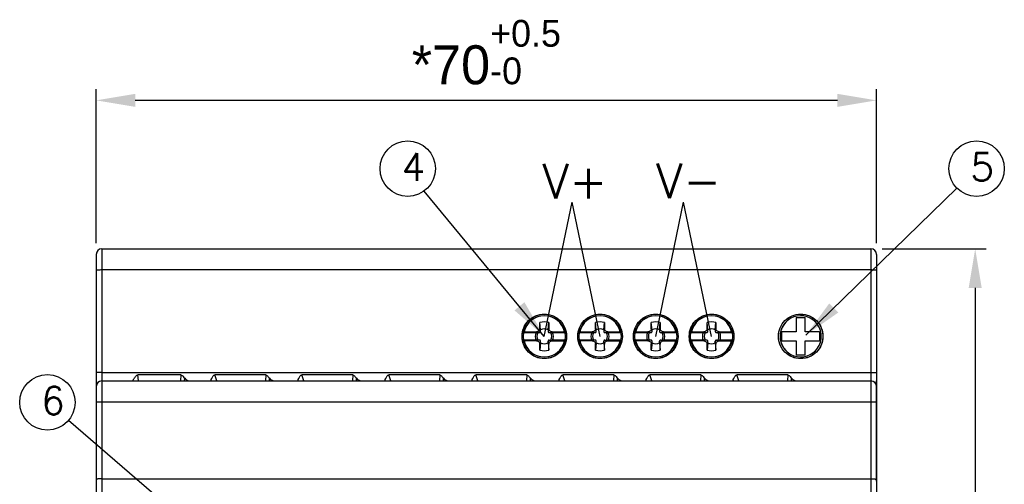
# Model space of a CAD drawing. Extents: x 0 to 500, y 0 to 353.
# Tile 5 of 18: x 83 to 171, y 231 to 273. Entities that reach past the tile are written whole.
import ezdxf

# ---------------------------------------------------------------- set-up
doc = ezdxf.new("R2010")
doc.units = 0
doc.header["$LTSCALE"] = 0.5
doc.layers.get('0').update_dxf_attribs({"linetype": 'CONTINUOUS'})
doc.layers.get('Defpoints').update_dxf_attribs({"linetype": 'CONTINUOUS'})
doc.layers.add('DIM', color=2, linetype='CONTINUOUS')
doc.layers.add('INTFCLR_27', color=7, linetype='CONTINUOUS')
doc.styles.add('SIMPLEX', font='SIMPLEX.shx')
doc.dimstyles.new('AM_ISO$0', dxfattribs={"dimtxt": 3.5, "dimasz": 3.5, "dimexe": 1, "dimexo": 1, "dimgap": 1.5, "dimtad": 1, "dimdsep": 46, "dimtxsty": 'STANDARD', "dimcen": 0, "dimclrd": 256, "dimclre": 256, "dimclrt": 2, "dimadec": 0, "dimazin": 2, "dimtp": 0.1, "dimtm": 0.1, "dimtfac": 0.71, "dimtdec": 3, "dimtmove": 0, "dimatfit": 3, "dimfxl": 1, "dimlwd": -1, "dimlwe": -1, "dimarcsym": 0})
doc.dimstyles.new('AM_ISO$7', dxfattribs={"dimtxt": 3.5, "dimasz": 3.5, "dimexe": 1, "dimexo": 1, "dimgap": 1.5, "dimtad": 1, "dimdsep": 46, "dimtxsty": 'STANDARD', "dimcen": 0, "dimclrd": 256, "dimclre": 256, "dimclrt": 2, "dimadec": 0, "dimazin": 2, "dimtp": 0.1, "dimtm": 0.1, "dimtfac": 0.71, "dimtdec": 3, "dimtmove": 0, "dimatfit": 3, "dimfxl": 1, "dimlwd": -1, "dimlwe": -1, "dimarcsym": 0})

# ---------------------------------------------------------------- blocks, each defined once
blk = doc.blocks.new('*D61')
at = {"layer": 'Defpoints', "color": 0}
for p in [(89.557, 265.756), (89.557, 251.931), (159.557, 251.931)]:
    blk.add_point(p, dxfattribs=at)
at = {"layer": 'DIM'}
for p, q in [((89.557, 252.931), (89.557, 266.756)), ((159.557, 252.931), (159.557, 266.756)), ((156.057, 265.756), (93.057, 265.756))]:
    blk.add_line(p, q, dxfattribs=at)
for points in [[(93.057, 266.34), (93.057, 265.173), (89.557, 265.756)], [(156.057, 266.34), (156.057, 265.173), (159.557, 265.756)]]:
    blk.add_solid(points, dxfattribs=at)
at = {"layer": 'DIM', "color": 2, "insert": (124.557, 270.065), "char_height": 3.5, "attachment_point": 5}
blk.add_mtext('*70{\\H0.6878x;\\S+0.5^ -0;}', dxfattribs=at)
blk = doc.blocks.new('*D62')
at = {"layer": 'Defpoints', "color": 0}
for p in [(159.057, 252.431), (159.057, 164.931), (168.411, 164.931)]:
    blk.add_point(p, dxfattribs=at)
at = {"layer": 'DIM'}
for p, q in [((160.057, 252.431), (169.411, 252.431)), ((168.411, 248.931), (168.411, 168.431)), ((160.057, 164.931), (169.411, 164.931))]:
    blk.add_line(p, q, dxfattribs=at)
for points in [[(167.828, 248.931), (168.994, 248.931), (168.411, 252.431)], [(167.828, 168.431), (168.994, 168.431), (168.411, 164.931)]]:
    blk.add_solid(points, dxfattribs=at)
at = {"layer": 'DIM', "color": 2, "insert": (165.161, 208.681), "char_height": 3.5, "attachment_point": 5, "rotation": 90}
blk.add_mtext('*87.5%%P1', dxfattribs=at)

msp = doc.modelspace()

# ---------------------------------------------------------------- linework, layer by layer
at = {"color": 7, "linetype": 'Continuous'}
for p, q in [((89.557, 251.931), (89.557, 165.431)), ((90.057, 252.431), (159.057, 252.431)), ((90.057, 252.431), (90.057, 164.931)), ((159.057, 252.431), (159.057, 164.931)), ((159.557, 251.931), (159.557, 165.431)), ((159.057, 250.536), (90.057, 250.536)), ((129.357, 245.281), (129.357, 245.818)), ((129.419, 245.157), (129.357, 245.818)), ((130.095, 245.157), (130.157, 245.818)), ((130.157, 245.818), (130.157, 245.281)), ((134.357, 245.281), (134.357, 245.818)), ((134.419, 245.157), (134.357, 245.818)), ((135.095, 245.157), (135.157, 245.818)), ((135.157, 245.818), (135.157, 245.281)), ((139.357, 245.281), (139.357, 245.818)), ((139.419, 245.157), (139.357, 245.818)), ((140.095, 245.157), (140.157, 245.818)), ((140.157, 245.818), (140.157, 245.281)), ((144.357, 245.281), (144.357, 245.818)), ((144.419, 245.157), (144.357, 245.818)), ((145.095, 245.157), (145.157, 245.818)), ((145.157, 245.818), (145.157, 245.281)), ((152.357, 246.281), (153.157, 246.281)), ((152.357, 246.281), (152.357, 244.981)), ((153.157, 244.981), (153.157, 246.281)), ((127.912, 244.934), (129.021, 244.934)), ((127.951, 244.981), (129.057, 244.981)), ((129.021, 244.934), (129.181, 244.92)), ((129.057, 244.981), (129.315, 244.917)), ((129.181, 244.92), (129.315, 244.917)), ((129.421, 245.023), (129.357, 245.281)), ((129.421, 245.023), (129.419, 245.157)), ((130.157, 245.281), (130.093, 245.023)), ((130.095, 245.157), (130.093, 245.023)), ((130.199, 244.917), (130.456, 244.981)), ((130.199, 244.917), (130.332, 244.92)), ((130.332, 244.92), (130.493, 244.934)), ((130.456, 244.981), (131.563, 244.981)), ((130.493, 244.934), (131.602, 244.934)), ((132.912, 244.934), (134.021, 244.934)), ((132.951, 244.981), (134.057, 244.981)), ((134.021, 244.934), (134.181, 244.92)), ((134.057, 244.981), (134.315, 244.917)), ((134.181, 244.92), (134.315, 244.917)), ((134.421, 245.023), (134.357, 245.281)), ((134.421, 245.023), (134.419, 245.157)), ((135.157, 245.281), (135.093, 245.023)), ((135.095, 245.157), (135.093, 245.023)), ((135.199, 244.917), (135.456, 244.981)), ((135.199, 244.917), (135.332, 244.92)), ((135.332, 244.92), (135.493, 244.934)), ((135.456, 244.981), (136.563, 244.981)), ((135.493, 244.934), (136.602, 244.934)), ((137.912, 244.934), (139.021, 244.934)), ((137.951, 244.981), (139.057, 244.981)), ((139.021, 244.934), (139.181, 244.92)), ((139.057, 244.981), (139.315, 244.917)), ((139.181, 244.92), (139.315, 244.917)), ((139.421, 245.023), (139.357, 245.281)), ((139.421, 245.023), (139.419, 245.157)), ((140.157, 245.281), (140.093, 245.023)), ((140.095, 245.157), (140.093, 245.023)), ((140.199, 244.917), (140.456, 244.981)), ((140.199, 244.917), (140.332, 244.92)), ((140.332, 244.92), (140.493, 244.934)), ((140.456, 244.981), (141.563, 244.981)), ((140.493, 244.934), (141.602, 244.934)), ((142.912, 244.934), (144.021, 244.934)), ((142.951, 244.981), (144.057, 244.981)), ((144.021, 244.934), (144.181, 244.92)), ((144.057, 244.981), (144.315, 244.917)), ((144.181, 244.92), (144.315, 244.917)), ((144.421, 245.023), (144.357, 245.281)), ((144.421, 245.023), (144.419, 245.157)), ((145.157, 245.281), (145.093, 245.023)), ((145.095, 245.157), (145.093, 245.023)), ((145.199, 244.917), (145.456, 244.981)), ((145.199, 244.917), (145.332, 244.92)), ((145.332, 244.92), (145.493, 244.934)), ((145.456, 244.981), (146.563, 244.981)), ((145.493, 244.934), (146.602, 244.934)), ((152.357, 244.981), (151.057, 244.981)), ((151.057, 244.181), (151.057, 244.981)), ((154.457, 244.981), (153.157, 244.981)), ((154.457, 244.981), (154.457, 244.181)), ((129.021, 244.229), (127.912, 244.229)), ((129.057, 244.181), (127.951, 244.181)), ((129.182, 244.243), (129.021, 244.229)), ((129.315, 244.246), (129.057, 244.181)), ((129.315, 244.246), (129.182, 244.243)), ((129.357, 243.882), (129.421, 244.139)), ((129.419, 244.006), (129.357, 243.344)), ((129.357, 243.344), (129.357, 243.882)), ((129.419, 244.006), (129.421, 244.139)), ((130.093, 244.139), (130.157, 243.882)), ((130.095, 244.006), (130.093, 244.139)), ((130.095, 244.006), (130.157, 243.344)), ((130.157, 243.344), (130.157, 243.882)), ((130.456, 244.181), (130.199, 244.246)), ((130.199, 244.246), (130.332, 244.243)), ((130.332, 244.243), (130.493, 244.229)), ((130.456, 244.181), (131.563, 244.181)), ((131.602, 244.229), (130.493, 244.229)), ((134.021, 244.229), (132.912, 244.229)), ((134.057, 244.181), (132.951, 244.181)), ((134.182, 244.243), (134.021, 244.229)), ((134.315, 244.246), (134.057, 244.181)), ((134.315, 244.246), (134.182, 244.243)), ((134.357, 243.882), (134.421, 244.139)), ((134.419, 244.006), (134.357, 243.344)), ((134.357, 243.344), (134.357, 243.882)), ((134.419, 244.006), (134.421, 244.139)), ((135.093, 244.139), (135.157, 243.882)), ((135.095, 244.006), (135.093, 244.139)), ((135.095, 244.006), (135.157, 243.344)), ((135.157, 243.344), (135.157, 243.882)), ((135.456, 244.181), (135.199, 244.246)), ((135.199, 244.246), (135.332, 244.243)), ((135.332, 244.243), (135.493, 244.229)), ((135.456, 244.181), (136.563, 244.181)), ((136.602, 244.229), (135.493, 244.229)), ((139.021, 244.229), (137.912, 244.229)), ((139.057, 244.181), (137.951, 244.181)), ((139.182, 244.243), (139.021, 244.229)), ((139.315, 244.246), (139.057, 244.181)), ((139.315, 244.246), (139.182, 244.243)), ((139.357, 243.882), (139.421, 244.139)), ((139.419, 244.006), (139.357, 243.344)), ((139.357, 243.344), (139.357, 243.882)), ((139.419, 244.006), (139.421, 244.139)), ((140.093, 244.139), (140.157, 243.882)), ((140.095, 244.006), (140.093, 244.139)), ((140.095, 244.006), (140.157, 243.344)), ((140.157, 243.344), (140.157, 243.882)), ((140.456, 244.181), (140.199, 244.246)), ((140.199, 244.246), (140.332, 244.243)), ((140.332, 244.243), (140.493, 244.229)), ((140.456, 244.181), (141.563, 244.181)), ((141.602, 244.229), (140.493, 244.229)), ((144.021, 244.229), (142.912, 244.229)), ((144.057, 244.181), (142.951, 244.181)), ((144.182, 244.243), (144.021, 244.229)), ((144.315, 244.246), (144.057, 244.181)), ((144.315, 244.246), (144.182, 244.243)), ((144.357, 243.882), (144.421, 244.139)), ((144.419, 244.006), (144.357, 243.344)), ((144.357, 243.344), (144.357, 243.882)), ((144.419, 244.006), (144.421, 244.139)), ((145.093, 244.139), (145.157, 243.882)), ((145.095, 244.006), (145.093, 244.139)), ((145.095, 244.006), (145.157, 243.344)), ((145.157, 243.344), (145.157, 243.882)), ((145.456, 244.181), (145.199, 244.246)), ((145.199, 244.246), (145.332, 244.243)), ((145.332, 244.243), (145.493, 244.229)), ((145.456, 244.181), (146.563, 244.181)), ((146.602, 244.229), (145.493, 244.229)), ((151.057, 244.181), (152.357, 244.181)), ((152.357, 244.181), (152.357, 242.881)), ((153.157, 244.181), (154.457, 244.181)), ((153.157, 242.881), (153.157, 244.181)), ((153.157, 242.881), (152.357, 242.881)), ((90.057, 241.339), (159.057, 241.339)), ((90.057, 240.581), (159.057, 240.581)), ((97.162, 241.119), (93.276, 241.119)), ((93.352, 240.581), (93.276, 241.119)), ((97.162, 241.119), (97.131, 240.581)), ((97.481, 240.581), (97.495, 240.819)), ((104.769, 241.119), (100.186, 241.119)), ((100.368, 240.581), (100.186, 241.119)), ((104.769, 241.119), (104.737, 240.581)), ((105.087, 240.581), (105.101, 240.819)), ((112.575, 241.119), (107.992, 241.119)), ((108.174, 240.581), (107.992, 241.119)), ((112.575, 241.119), (112.544, 240.581)), ((112.894, 240.581), (112.908, 240.819)), ((120.382, 241.119), (115.798, 241.119)), ((115.981, 240.581), (115.798, 241.119)), ((120.382, 241.119), (120.35, 240.581)), ((120.7, 240.581), (120.714, 240.819)), ((128.188, 241.119), (123.605, 241.119)), ((123.787, 240.581), (123.605, 241.119)), ((128.188, 241.119), (128.157, 240.581)), ((128.507, 240.581), (128.52, 240.819)), ((135.995, 241.119), (131.411, 241.119)), ((131.594, 240.581), (131.411, 241.119)), ((135.995, 241.119), (135.963, 240.581)), ((136.313, 240.581), (136.327, 240.819)), ((143.801, 241.119), (139.218, 241.119)), ((139.4, 240.581), (139.218, 241.119)), ((143.801, 241.119), (143.77, 240.581)), ((144.12, 240.581), (144.133, 240.819)), ((151.608, 241.119), (147.024, 241.119)), ((147.207, 240.581), (147.024, 241.119)), ((151.608, 241.119), (151.576, 240.581)), ((151.926, 240.581), (151.94, 240.819)), ((159.057, 238.686), (90.057, 238.686)), ((90.057, 231.789), (159.057, 231.789))]:
    msp.add_line(p, q, dxfattribs=at)
for centre in [(129.757, 244.581), (134.757, 244.581), (139.757, 244.581), (144.757, 244.581)]:
    msp.add_circle(centre, 1.88, dxfattribs=at)
for centre, radius, start, end in [((90.057, 251.931), 0.5, 90, 180), ((159.057, 251.931), 0.5, 0, 90), ((129.757, 244.581), 1.85, 12.48689, 167.51311), ((129.757, 244.581), 1.3, 72.07979, 107.92021), ((134.757, 244.581), 1.85, 12.48689, 167.51311), ((134.757, 244.581), 1.3, 72.07979, 107.92021), ((139.757, 244.581), 1.85, 12.48689, 167.51311), ((139.757, 244.581), 1.3, 72.07979, 107.92021), ((144.757, 244.581), 1.85, 12.48689, 167.51311), ((144.707, 244.733), 1.85, 138.02018, 143.51312), ((144.757, 244.581), 1.3, 72.07979, 107.92021), ((152.757, 244.581), 1.85, 302.61781, 238.11847), ((152.757, 244.581), 1.85, 121.88153, 57.38219), ((129.757, 244.581), 0.816, 154.38424, 205.61576), ((129.757, 244.581), 0.667, 149.54337, 210.45741), ((129.757, 244.581), 0.667, 59.54276, 120.45724), ((129.757, 244.581), 0.667, 329.54276, 30.45741), ((129.757, 244.581), 0.816, 334.38424, 25.61576), ((134.757, 244.581), 0.816, 154.38424, 205.61576), ((134.757, 244.581), 0.667, 149.54337, 210.45741), ((134.757, 244.581), 0.667, 59.54276, 120.45724), ((134.757, 244.581), 0.667, 329.54276, 30.45741), ((134.757, 244.581), 0.816, 334.38424, 25.61576), ((139.757, 244.581), 0.816, 154.38424, 205.61576), ((139.757, 244.581), 0.667, 149.54337, 210.45741), ((139.757, 244.581), 0.667, 59.54276, 120.45724), ((139.757, 244.581), 0.667, 329.54276, 30.45741), ((139.757, 244.581), 0.816, 334.38424, 25.61576), ((144.757, 244.581), 0.816, 154.38424, 205.61576), ((144.757, 244.581), 0.667, 149.54337, 210.45741), ((144.757, 244.581), 0.667, 59.54276, 120.45724), ((144.757, 244.581), 0.667, 329.54276, 30.45741), ((144.757, 244.581), 0.816, 334.38424, 25.61576), ((129.757, 244.581), 1.85, 192.48689, 347.51311), ((129.757, 244.581), 0.667, 239.54276, 300.45724), ((134.757, 244.581), 1.85, 192.48689, 347.51311), ((134.757, 244.581), 0.667, 239.54276, 300.45724), ((139.757, 244.581), 1.85, 192.48689, 347.51311), ((139.757, 244.581), 0.667, 239.54276, 300.45724), ((144.757, 244.581), 1.85, 192.48689, 347.51311), ((144.757, 244.581), 0.667, 239.54276, 300.45724), ((129.757, 244.581), 1.3, 252.07979, 287.92021), ((134.757, 244.581), 1.3, 252.07979, 287.92021), ((139.757, 244.581), 1.3, 252.07979, 287.92021), ((144.757, 244.581), 1.3, 252.07979, 287.92021), ((90.057, 240.081), 0.5, 90, 180), ((159.057, 240.081), 0.5, 0, 90)]:
    msp.add_arc(centre, radius, start, end, dxfattribs=at)
for centre in [(98.175, 241.381), (105.781, 241.381), (113.588, 241.381), (121.394, 241.381), (129.201, 241.381), (137.007, 241.381), (144.814, 241.381), (152.62, 241.381)]:
    msp.add_ellipse(centre, major_axis=(0.655, 0.593), ratio=0.820018, start_param=-3.196129, end_param=-2.405721, dxfattribs=at)
for points, knots in [([(90.057, 250.536), (89.993, 250.536), (89.9, 250.535), (89.783, 250.532), (89.708, 250.529), (89.647, 250.525), (89.599, 250.521), (89.576, 250.516), (89.557, 250.514), (89.557, 250.51)], [0, 0, 0, 0, 0.381067, 0.553351, 0.70431, 0.828311, 0.920847, 0.978293, 1, 1, 1, 1]), ([(159.557, 250.51), (159.557, 250.514), (159.538, 250.516), (159.515, 250.521), (159.466, 250.525), (159.406, 250.529), (159.331, 250.532), (159.213, 250.535), (159.121, 250.536), (159.057, 250.536)], [0, 0, 0, 0, 0.021707, 0.079153, 0.171689, 0.29569, 0.446649, 0.618933, 1, 1, 1, 1]), ([(129.757, 242.581), (129.497, 242.581), (128.971, 242.685), (128.307, 243.13), (127.861, 243.796), (127.705, 244.581), (127.861, 245.367), (128.307, 246.033), (128.971, 246.477), (129.497, 246.581), (129.757, 246.581)], [0, 0, 0, 0, 0.124906, 0.249871, 0.374914, 0.500007, 0.625092, 0.750119, 0.875085, 1, 1, 1, 1]), ([(129.757, 246.581), (130.017, 246.581), (130.542, 246.477), (131.207, 246.033), (131.653, 245.367), (131.809, 244.581), (131.653, 243.796), (131.207, 243.13), (130.542, 242.685), (130.017, 242.581), (129.757, 242.581)], [0, 0, 0, 0, 0.124906, 0.249871, 0.374914, 0.500007, 0.625092, 0.750119, 0.875085, 1, 1, 1, 1]), ([(134.757, 242.581), (134.497, 242.581), (133.971, 242.685), (133.307, 243.13), (132.861, 243.796), (132.705, 244.581), (132.861, 245.367), (133.307, 246.033), (133.971, 246.477), (134.497, 246.581), (134.757, 246.581)], [0, 0, 0, 0, 0.124906, 0.249871, 0.374914, 0.500007, 0.625092, 0.750119, 0.875085, 1, 1, 1, 1]), ([(134.757, 246.581), (135.017, 246.581), (135.542, 246.477), (136.207, 246.033), (136.653, 245.367), (136.809, 244.581), (136.653, 243.796), (136.207, 243.13), (135.542, 242.685), (135.017, 242.581), (134.757, 242.581)], [0, 0, 0, 0, 0.124906, 0.249871, 0.374914, 0.500007, 0.625092, 0.750119, 0.875085, 1, 1, 1, 1]), ([(139.757, 242.581), (139.497, 242.581), (138.971, 242.685), (138.307, 243.13), (137.861, 243.796), (137.705, 244.581), (137.861, 245.367), (138.307, 246.033), (138.971, 246.477), (139.497, 246.581), (139.757, 246.581)], [0, 0, 0, 0, 0.124906, 0.249871, 0.374914, 0.500007, 0.625092, 0.750119, 0.875085, 1, 1, 1, 1]), ([(139.757, 246.581), (140.017, 246.581), (140.542, 246.477), (141.207, 246.033), (141.653, 245.367), (141.809, 244.581), (141.653, 243.796), (141.207, 243.13), (140.542, 242.685), (140.017, 242.581), (139.757, 242.581)], [0, 0, 0, 0, 0.124906, 0.249871, 0.374914, 0.500007, 0.625092, 0.750119, 0.875085, 1, 1, 1, 1]), ([(144.757, 242.581), (144.497, 242.581), (143.971, 242.685), (143.307, 243.13), (142.861, 243.796), (142.705, 244.581), (142.861, 245.367), (143.307, 246.033), (143.971, 246.477), (144.497, 246.581), (144.757, 246.581)], [0, 0, 0, 0, 0.124906, 0.249871, 0.374914, 0.500007, 0.625092, 0.750119, 0.875085, 1, 1, 1, 1]), ([(144.757, 246.581), (145.017, 246.581), (145.542, 246.477), (146.207, 246.033), (146.653, 245.367), (146.809, 244.581), (146.653, 243.796), (146.207, 243.13), (145.542, 242.685), (145.017, 242.581), (144.757, 242.581)], [0, 0, 0, 0, 0.124906, 0.249871, 0.374914, 0.500007, 0.625092, 0.750119, 0.875085, 1, 1, 1, 1]), ([(152.757, 242.581), (152.497, 242.581), (151.971, 242.685), (151.307, 243.13), (150.861, 243.796), (150.705, 244.581), (150.861, 245.367), (151.307, 246.033), (151.971, 246.477), (152.497, 246.581), (152.757, 246.581)], [0, 0, 0, 0, 0.124906, 0.249871, 0.374914, 0.500007, 0.625092, 0.750119, 0.875085, 1, 1, 1, 1]), ([(152.757, 246.581), (153.017, 246.581), (153.542, 246.477), (154.207, 246.033), (154.653, 245.367), (154.809, 244.581), (154.653, 243.796), (154.207, 243.13), (153.542, 242.685), (153.017, 242.581), (152.757, 242.581)], [0, 0, 0, 0, 0.124906, 0.249871, 0.374914, 0.500007, 0.625092, 0.750119, 0.875085, 1, 1, 1, 1]), ([(129.357, 245.281), (129.357, 245.261), (129.353, 245.222), (129.336, 245.165), (129.308, 245.113), (129.271, 245.067), (129.225, 245.03), (129.173, 245.002), (129.116, 244.985), (129.077, 244.981), (129.057, 244.981)], [0, 0, 0, 0, 0.125006, 0.250008, 0.375005, 0.500002, 0.624999, 0.749996, 0.874995, 1, 1, 1, 1]), ([(129.315, 244.917), (129.329, 244.917), (129.357, 244.921), (129.394, 244.944), (129.417, 244.981), (129.421, 245.01), (129.421, 245.023)], [0, 0, 0, 0, 0.246462, 0.5, 0.753538, 1, 1, 1, 1]), ([(130.093, 245.023), (130.092, 245.01), (130.097, 244.981), (130.12, 244.944), (130.157, 244.921), (130.185, 244.917), (130.199, 244.917)], [0, 0, 0, 0, 0.246462, 0.5, 0.753538, 1, 1, 1, 1]), ([(130.456, 244.981), (130.417, 244.981), (130.339, 244.997), (130.238, 245.063), (130.173, 245.163), (130.157, 245.242), (130.157, 245.281)], [0, 0, 0, 0, 0.250011, 0.500002, 0.749991, 1, 1, 1, 1]), ([(134.357, 245.281), (134.357, 245.261), (134.353, 245.222), (134.336, 245.165), (134.308, 245.113), (134.271, 245.067), (134.225, 245.03), (134.173, 245.002), (134.116, 244.985), (134.077, 244.981), (134.057, 244.981)], [0, 0, 0, 0, 0.125006, 0.250008, 0.375005, 0.500002, 0.624999, 0.749996, 0.874995, 1, 1, 1, 1]), ([(134.315, 244.917), (134.329, 244.917), (134.357, 244.921), (134.394, 244.944), (134.417, 244.981), (134.421, 245.01), (134.421, 245.023)], [0, 0, 0, 0, 0.246462, 0.5, 0.753538, 1, 1, 1, 1]), ([(135.093, 245.023), (135.092, 245.01), (135.097, 244.981), (135.12, 244.944), (135.157, 244.921), (135.185, 244.917), (135.199, 244.917)], [0, 0, 0, 0, 0.246462, 0.5, 0.753538, 1, 1, 1, 1]), ([(135.456, 244.981), (135.417, 244.981), (135.339, 244.997), (135.238, 245.063), (135.173, 245.163), (135.157, 245.242), (135.157, 245.281)], [0, 0, 0, 0, 0.250011, 0.500002, 0.749991, 1, 1, 1, 1]), ([(139.357, 245.281), (139.357, 245.261), (139.353, 245.222), (139.336, 245.165), (139.308, 245.113), (139.271, 245.067), (139.225, 245.03), (139.173, 245.002), (139.116, 244.985), (139.077, 244.981), (139.057, 244.981)], [0, 0, 0, 0, 0.125006, 0.250008, 0.375005, 0.500002, 0.624999, 0.749996, 0.874995, 1, 1, 1, 1]), ([(139.315, 244.917), (139.329, 244.917), (139.357, 244.921), (139.394, 244.944), (139.417, 244.981), (139.421, 245.01), (139.421, 245.023)], [0, 0, 0, 0, 0.246462, 0.5, 0.753538, 1, 1, 1, 1]), ([(140.093, 245.023), (140.092, 245.01), (140.097, 244.981), (140.12, 244.944), (140.157, 244.921), (140.185, 244.917), (140.199, 244.917)], [0, 0, 0, 0, 0.246462, 0.5, 0.753538, 1, 1, 1, 1]), ([(140.456, 244.981), (140.417, 244.981), (140.339, 244.997), (140.238, 245.063), (140.173, 245.163), (140.157, 245.242), (140.157, 245.281)], [0, 0, 0, 0, 0.250011, 0.500002, 0.749991, 1, 1, 1, 1]), ([(144.357, 245.281), (144.357, 245.261), (144.353, 245.222), (144.336, 245.165), (144.308, 245.113), (144.271, 245.067), (144.225, 245.03), (144.173, 245.002), (144.116, 244.985), (144.077, 244.981), (144.057, 244.981)], [0, 0, 0, 0, 0.125006, 0.250008, 0.375005, 0.500002, 0.624999, 0.749996, 0.874995, 1, 1, 1, 1]), ([(144.315, 244.917), (144.329, 244.917), (144.357, 244.921), (144.394, 244.944), (144.417, 244.981), (144.421, 245.01), (144.421, 245.023)], [0, 0, 0, 0, 0.246462, 0.5, 0.753538, 1, 1, 1, 1]), ([(145.093, 245.023), (145.092, 245.01), (145.097, 244.981), (145.12, 244.944), (145.157, 244.921), (145.185, 244.917), (145.199, 244.917)], [0, 0, 0, 0, 0.246462, 0.5, 0.753538, 1, 1, 1, 1]), ([(145.456, 244.981), (145.417, 244.981), (145.339, 244.997), (145.238, 245.063), (145.173, 245.163), (145.157, 245.242), (145.157, 245.281)], [0, 0, 0, 0, 0.250011, 0.500002, 0.749991, 1, 1, 1, 1]), ([(129.057, 244.181), (129.096, 244.181), (129.175, 244.165), (129.275, 244.1), (129.341, 243.999), (129.357, 243.921), (129.357, 243.882)], [0, 0, 0, 0, 0.250011, 0.500002, 0.749991, 1, 1, 1, 1]), ([(129.421, 244.139), (129.421, 244.153), (129.417, 244.181), (129.394, 244.219), (129.357, 244.241), (129.329, 244.246), (129.315, 244.246)], [0, 0, 0, 0, 0.246462, 0.5, 0.753538, 1, 1, 1, 1]), ([(130.199, 244.246), (130.185, 244.246), (130.157, 244.241), (130.12, 244.219), (130.097, 244.181), (130.092, 244.153), (130.093, 244.139)], [0, 0, 0, 0, 0.246462, 0.5, 0.753538, 1, 1, 1, 1]), ([(130.157, 243.882), (130.157, 243.921), (130.173, 243.999), (130.238, 244.1), (130.339, 244.165), (130.417, 244.181), (130.456, 244.181)], [0, 0, 0, 0, 0.250011, 0.500002, 0.749991, 1, 1, 1, 1]), ([(134.057, 244.181), (134.096, 244.181), (134.175, 244.165), (134.275, 244.1), (134.341, 243.999), (134.357, 243.921), (134.357, 243.882)], [0, 0, 0, 0, 0.250011, 0.500002, 0.749991, 1, 1, 1, 1]), ([(134.421, 244.139), (134.421, 244.153), (134.417, 244.181), (134.394, 244.219), (134.357, 244.241), (134.329, 244.246), (134.315, 244.246)], [0, 0, 0, 0, 0.246462, 0.5, 0.753538, 1, 1, 1, 1]), ([(135.199, 244.246), (135.185, 244.246), (135.157, 244.241), (135.12, 244.219), (135.097, 244.181), (135.092, 244.153), (135.093, 244.139)], [0, 0, 0, 0, 0.246462, 0.5, 0.753538, 1, 1, 1, 1]), ([(135.157, 243.882), (135.157, 243.921), (135.173, 243.999), (135.238, 244.1), (135.339, 244.165), (135.417, 244.181), (135.456, 244.181)], [0, 0, 0, 0, 0.250011, 0.500002, 0.749991, 1, 1, 1, 1]), ([(139.057, 244.181), (139.096, 244.181), (139.175, 244.165), (139.275, 244.1), (139.341, 243.999), (139.357, 243.921), (139.357, 243.882)], [0, 0, 0, 0, 0.250011, 0.500002, 0.749991, 1, 1, 1, 1]), ([(139.421, 244.139), (139.421, 244.153), (139.417, 244.181), (139.394, 244.219), (139.357, 244.241), (139.329, 244.246), (139.315, 244.246)], [0, 0, 0, 0, 0.246462, 0.5, 0.753538, 1, 1, 1, 1]), ([(140.199, 244.246), (140.185, 244.246), (140.157, 244.241), (140.12, 244.219), (140.097, 244.181), (140.092, 244.153), (140.093, 244.139)], [0, 0, 0, 0, 0.246462, 0.5, 0.753538, 1, 1, 1, 1]), ([(140.157, 243.882), (140.157, 243.921), (140.173, 243.999), (140.238, 244.1), (140.339, 244.165), (140.417, 244.181), (140.456, 244.181)], [0, 0, 0, 0, 0.250011, 0.500002, 0.749991, 1, 1, 1, 1]), ([(144.057, 244.181), (144.096, 244.181), (144.175, 244.165), (144.275, 244.1), (144.341, 243.999), (144.357, 243.921), (144.357, 243.882)], [0, 0, 0, 0, 0.250011, 0.500002, 0.749991, 1, 1, 1, 1]), ([(144.421, 244.139), (144.421, 244.153), (144.417, 244.181), (144.394, 244.219), (144.357, 244.241), (144.329, 244.246), (144.315, 244.246)], [0, 0, 0, 0, 0.246462, 0.5, 0.753538, 1, 1, 1, 1]), ([(145.199, 244.246), (145.185, 244.246), (145.157, 244.241), (145.12, 244.219), (145.097, 244.181), (145.092, 244.153), (145.093, 244.139)], [0, 0, 0, 0, 0.246462, 0.5, 0.753538, 1, 1, 1, 1]), ([(145.157, 243.882), (145.157, 243.921), (145.173, 243.999), (145.238, 244.1), (145.339, 244.165), (145.417, 244.181), (145.456, 244.181)], [0, 0, 0, 0, 0.250011, 0.500002, 0.749991, 1, 1, 1, 1]), ([(90.057, 241.339), (89.993, 241.339), (89.9, 241.339), (89.783, 241.335), (89.708, 241.332), (89.647, 241.328), (89.599, 241.325), (89.576, 241.32), (89.557, 241.317), (89.557, 241.313)], [0, 0, 0, 0, 0.381067, 0.553351, 0.70431, 0.828311, 0.920847, 0.978293, 1, 1, 1, 1]), ([(159.057, 241.339), (159.121, 241.339), (159.213, 241.339), (159.331, 241.335), (159.406, 241.332), (159.466, 241.328), (159.515, 241.325), (159.538, 241.32), (159.557, 241.317), (159.557, 241.313)], [0, 0, 0, 0, 0.381067, 0.553351, 0.70431, 0.828311, 0.920847, 0.978293, 1, 1, 1, 1]), ([(92.854, 240.604), (92.852, 240.618), (92.865, 240.656), (92.883, 240.688), (92.894, 240.707)], [0, 0, 0, 0, 0.386223, 1, 1, 1, 1]), ([(92.894, 240.707), (92.914, 240.741), (92.961, 240.811), (93.043, 240.922), (93.134, 241.036), (93.222, 241.119), (93.276, 241.119)], [0, 0, 0, 0, 0.203252, 0.446663, 0.716787, 1, 1, 1, 1]), ([(97.162, 241.119), (97.203, 241.119), (97.276, 241.069), (97.378, 240.961), (97.45, 240.875), (97.495, 240.819)], [0, 0, 0, 0, 0.266964, 0.526045, 1, 1, 1, 1]), ([(99.855, 240.607), (99.85, 240.62), (99.854, 240.656), (99.865, 240.688), (99.872, 240.707)], [0, 0, 0, 0, 0.40222, 1, 1, 1, 1]), ([(99.905, 240.581), (99.894, 240.581), (99.872, 240.583), (99.857, 240.599), (99.855, 240.607)], [0, 0, 0, 0, 0.567621, 1, 1, 1, 1]), ([(99.872, 240.707), (99.9, 240.779), (99.961, 240.89), (100.043, 241.018), (100.107, 241.096), (100.159, 241.119), (100.186, 241.119)], [0, 0, 0, 0, 0.436507, 0.706926, 0.8509, 1, 1, 1, 1]), ([(104.769, 241.119), (104.809, 241.119), (104.882, 241.069), (104.984, 240.961), (105.057, 240.875), (105.101, 240.819)], [0, 0, 0, 0, 0.266964, 0.526045, 1, 1, 1, 1]), ([(107.661, 240.607), (107.657, 240.62), (107.66, 240.656), (107.671, 240.688), (107.678, 240.707)], [0, 0, 0, 0, 0.40222, 1, 1, 1, 1]), ([(107.711, 240.581), (107.7, 240.581), (107.679, 240.583), (107.664, 240.599), (107.661, 240.607)], [0, 0, 0, 0, 0.567621, 1, 1, 1, 1]), ([(107.678, 240.707), (107.706, 240.779), (107.767, 240.89), (107.849, 241.018), (107.914, 241.096), (107.965, 241.119), (107.992, 241.119)], [0, 0, 0, 0, 0.436507, 0.706926, 0.8509, 1, 1, 1, 1]), ([(112.575, 241.119), (112.616, 241.119), (112.689, 241.069), (112.791, 240.961), (112.863, 240.875), (112.908, 240.819)], [0, 0, 0, 0, 0.266964, 0.526045, 1, 1, 1, 1]), ([(115.467, 240.607), (115.463, 240.62), (115.467, 240.656), (115.477, 240.688), (115.485, 240.707)], [0, 0, 0, 0, 0.40222, 1, 1, 1, 1]), ([(115.518, 240.581), (115.506, 240.581), (115.485, 240.583), (115.47, 240.599), (115.467, 240.607)], [0, 0, 0, 0, 0.567621, 1, 1, 1, 1]), ([(115.485, 240.707), (115.513, 240.779), (115.573, 240.89), (115.656, 241.018), (115.72, 241.096), (115.772, 241.119), (115.798, 241.119)], [0, 0, 0, 0, 0.436507, 0.706926, 0.8509, 1, 1, 1, 1]), ([(120.382, 241.119), (120.422, 241.119), (120.495, 241.069), (120.597, 240.961), (120.669, 240.875), (120.714, 240.819)], [0, 0, 0, 0, 0.266964, 0.526045, 1, 1, 1, 1]), ([(123.274, 240.607), (123.269, 240.62), (123.273, 240.656), (123.284, 240.688), (123.291, 240.707)], [0, 0, 0, 0, 0.40222, 1, 1, 1, 1]), ([(123.324, 240.581), (123.313, 240.581), (123.292, 240.583), (123.277, 240.599), (123.274, 240.607)], [0, 0, 0, 0, 0.567621, 1, 1, 1, 1]), ([(123.291, 240.707), (123.319, 240.779), (123.38, 240.89), (123.462, 241.018), (123.526, 241.096), (123.578, 241.119), (123.605, 241.119)], [0, 0, 0, 0, 0.436507, 0.706926, 0.8509, 1, 1, 1, 1]), ([(128.188, 241.119), (128.229, 241.119), (128.302, 241.069), (128.404, 240.961), (128.476, 240.875), (128.52, 240.819)], [0, 0, 0, 0, 0.266964, 0.526045, 1, 1, 1, 1]), ([(131.08, 240.607), (131.076, 240.62), (131.079, 240.656), (131.09, 240.688), (131.098, 240.707)], [0, 0, 0, 0, 0.40222, 1, 1, 1, 1]), ([(131.131, 240.581), (131.119, 240.581), (131.098, 240.583), (131.083, 240.599), (131.08, 240.607)], [0, 0, 0, 0, 0.567621, 1, 1, 1, 1]), ([(131.098, 240.707), (131.126, 240.779), (131.186, 240.89), (131.269, 241.018), (131.333, 241.096), (131.385, 241.119), (131.411, 241.119)], [0, 0, 0, 0, 0.436507, 0.706926, 0.8509, 1, 1, 1, 1]), ([(135.995, 241.119), (136.035, 241.119), (136.108, 241.069), (136.21, 240.961), (136.282, 240.875), (136.327, 240.819)], [0, 0, 0, 0, 0.266964, 0.526045, 1, 1, 1, 1]), ([(138.887, 240.607), (138.882, 240.62), (138.886, 240.656), (138.897, 240.688), (138.904, 240.707)], [0, 0, 0, 0, 0.40222, 1, 1, 1, 1]), ([(138.937, 240.581), (138.926, 240.581), (138.905, 240.583), (138.89, 240.599), (138.887, 240.607)], [0, 0, 0, 0, 0.567621, 1, 1, 1, 1]), ([(138.904, 240.707), (138.932, 240.779), (138.993, 240.89), (139.075, 241.018), (139.139, 241.096), (139.191, 241.119), (139.218, 241.119)], [0, 0, 0, 0, 0.436507, 0.706926, 0.8509, 1, 1, 1, 1]), ([(143.801, 241.119), (143.842, 241.119), (143.914, 241.069), (144.017, 240.961), (144.089, 240.875), (144.133, 240.819)], [0, 0, 0, 0, 0.266964, 0.526045, 1, 1, 1, 1]), ([(146.693, 240.607), (146.689, 240.62), (146.692, 240.656), (146.703, 240.688), (146.711, 240.707)], [0, 0, 0, 0, 0.40222, 1, 1, 1, 1]), ([(146.744, 240.581), (146.732, 240.581), (146.711, 240.583), (146.696, 240.599), (146.693, 240.607)], [0, 0, 0, 0, 0.567621, 1, 1, 1, 1]), ([(146.711, 240.707), (146.739, 240.779), (146.799, 240.89), (146.881, 241.018), (146.946, 241.096), (146.998, 241.119), (147.024, 241.119)], [0, 0, 0, 0, 0.436507, 0.706926, 0.8509, 1, 1, 1, 1]), ([(151.608, 241.119), (151.648, 241.119), (151.721, 241.069), (151.823, 240.961), (151.895, 240.875), (151.94, 240.819)], [0, 0, 0, 0, 0.266966, 0.526046, 1, 1, 1, 1]), ([(90.057, 238.686), (89.993, 238.686), (89.9, 238.685), (89.783, 238.682), (89.708, 238.679), (89.647, 238.675), (89.599, 238.671), (89.576, 238.666), (89.557, 238.664), (89.557, 238.66)], [0, 0, 0, 0, 0.381067, 0.553351, 0.70431, 0.828311, 0.920847, 0.978293, 1, 1, 1, 1]), ([(159.557, 238.66), (159.557, 238.664), (159.538, 238.666), (159.515, 238.671), (159.466, 238.675), (159.406, 238.679), (159.331, 238.682), (159.213, 238.685), (159.121, 238.686), (159.057, 238.686)], [0, 0, 0, 0, 0.021707, 0.079153, 0.171689, 0.29569, 0.446649, 0.618933, 1, 1, 1, 1]), ([(90.057, 231.789), (89.993, 231.789), (89.9, 231.789), (89.783, 231.785), (89.708, 231.782), (89.647, 231.778), (89.599, 231.775), (89.576, 231.77), (89.557, 231.767), (89.557, 231.763)], [0, 0, 0, 0, 0.381067, 0.553351, 0.70431, 0.828311, 0.920847, 0.978293, 1, 1, 1, 1]), ([(159.057, 231.789), (159.121, 231.789), (159.213, 231.789), (159.331, 231.785), (159.406, 231.782), (159.466, 231.778), (159.515, 231.775), (159.538, 231.77), (159.557, 231.767), (159.557, 231.763)], [0, 0, 0, 0, 0.381067, 0.553351, 0.70431, 0.828311, 0.920847, 0.978293, 1, 1, 1, 1])]:
    msp.add_open_spline(points, degree=3, knots=knots, dxfattribs=at)
at = {"layer": 'DIM'}
for p, q in [((129.757, 244.581), (132.257, 256.609)), ((134.757, 244.581), (132.257, 256.609)), ((139.757, 244.581), (142.257, 256.609)), ((144.757, 244.581), (142.257, 256.609))]:
    msp.add_line(p, q, dxfattribs=at)
at = {"layer": 'DIM', "color": 7}
for centre in [(117.504, 259.629), (168.536, 259.629), (85.179, 238.656)]:
    msp.add_circle(centre, 2.488, dxfattribs=at)
at = {"layer": 'INTFCLR_27', "color": 7, "linetype": 'Continuous'}
msp.add_line((159.557, 231.576), (159.557, 240.581), dxfattribs=at)
for centre in [(129.757, 244.581), (134.757, 244.581), (139.757, 244.581), (144.757, 244.581), (152.757, 244.581)]:
    msp.add_circle(centre, 2, dxfattribs=at)

# ---------------------------------------------------------------- texts
at = {"layer": 'DIM', "color": 7, "linetype": 'Continuous', "style": 'SIMPLEX'}
for s, height, p in [('4', 2.488, (116.939, 258.535)), ('5', 2.488, (167.97, 258.535)), ('V+', 3.1104, (129.575, 256.951)), ('V-', 3.1104, (139.776, 256.981)), ('6', 2.488, (84.613, 237.561))]:
    msp.add_text(s, height=height, dxfattribs=at).set_placement(p)

# ---------------------------------------------------------------- dimensions: what is measured, and where the dimension line sits
at = {"layer": 'DIM'}
dim = msp.add_linear_dim(base=(89.557, 265.756), p1=(159.557, 251.931), p2=(89.557, 251.931), text='*<>{\\H0.6878x;\\S+0.5^ -0;}', dimstyle='AM_ISO$0', dxfattribs=at)
dim.commit()
dim.dimension.update_dxf_attribs({"geometry": '*D61', "text_midpoint": (124.557, 270.065)})
dim = msp.add_linear_dim(base=(168.411, 164.931), p1=(159.057, 252.431), p2=(159.057, 164.931), angle=90, text='*<>%%P1', dimstyle='AM_ISO$0', dxfattribs=at)
dim.commit()
dim.dimension.update_dxf_attribs({"geometry": '*D62', "text_midpoint": (165.161, 208.681)})

# ---------------------------------------------------------------- leaders
for points in [[(129.757, 244.581), (118.978, 257.611)], [(153.22, 244.682), (166.755, 257.892)], [(100.645, 225.331), (87.064, 237.032)]]:
    msp.add_leader(points, dimstyle='AM_ISO$7', override={"dimgap": 1.5, "dimtad": 0}, dxfattribs=at)

doc.saveas('drawing.dxf')
